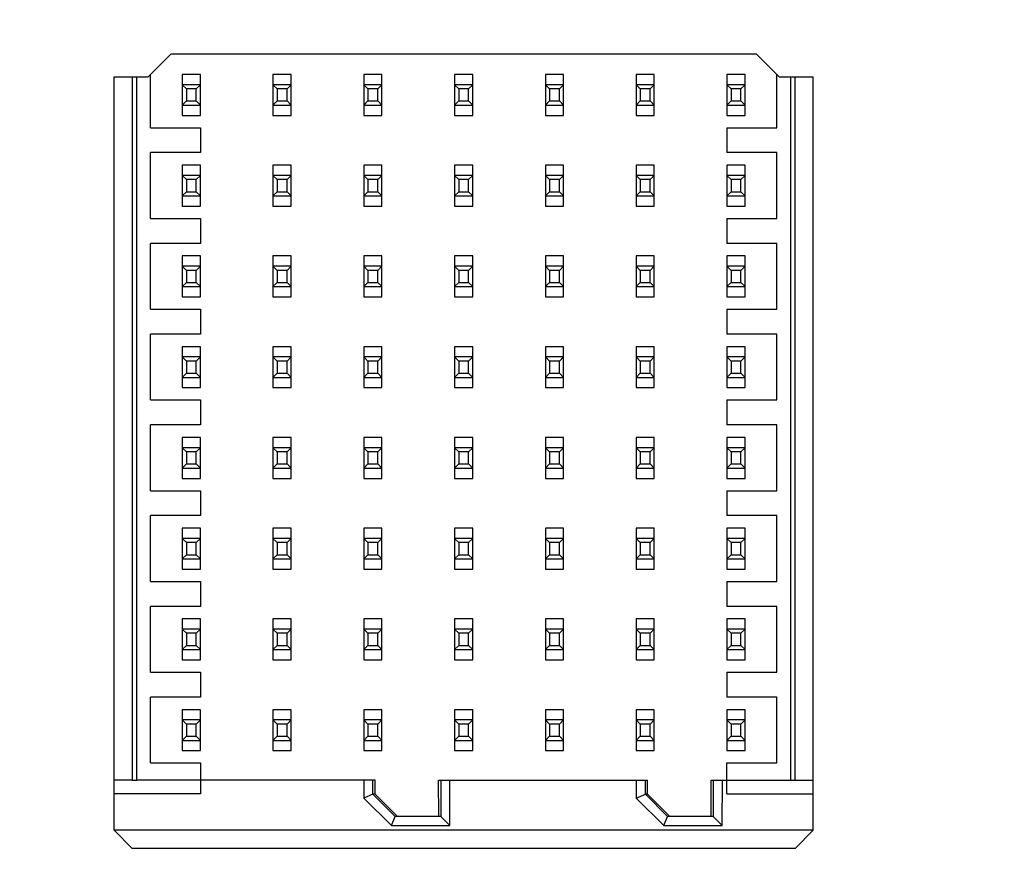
# Model space of a CAD drawing. Header units: inches. Extents: x 0 to 34, y 0 to 22.
# Tile 20 of 82: x 6.276 to 6.703, y 16.343 to 16.705. Entities that reach past the tile are written whole.
import ezdxf

# ---------------------------------------------------------------- set-up
doc = ezdxf.new("R2010")
doc.units = ezdxf.units.IN
doc.header["$LTSCALE"] = 1.87
doc.header["$MEASUREMENT"] = 0
doc.layers.get('0').update_dxf_attribs({"linetype": 'CONTINUOUS'})
doc.layers.add('DIMENSIONS', color=7, linetype='CONTINUOUS')
doc.styles.get("Standard").update_dxf_attribs({"font": 'txt', "width": 0.8})
doc.dimstyles.new('DIMSTYLE_3', dxfattribs={"dimtxt": 0.125, "dimasz": 0.18, "dimexe": 0.18, "dimexo": 0.0625, "dimgap": 0.09, "dimtad": 0, "dimtih": 1, "dimtoh": 1, "dimlfac": 2, "dimzin": 4, "dimdsep": 46, "dimtxsty": 'STANDARD', "dimblk": '_FILLED', "dimblk1": '_FILLED', "dimblk2": '_FILLED', "dimcen": 0.09, "dimadec": 0, "dimazin": 0, "dimtp": 0.01, "dimtm": 0.01, "dimtfac": 1, "dimtofl": 0, "dimtmove": 0, "dimatfit": 3, "dimldrblk": '_FILLED', "dimfxl": 1, "dimtolj": 1, "dimtzin": 4, "dimarcsym": 0})

# ---------------------------------------------------------------- blocks, each defined once
blk = doc.blocks.new('_FILLED')
at = {"color": 0, "linetype": 'BYBLOCK'}
blk.add_solid([(0, 0), (-1, 0.1736), (-1, -0.1736)], dxfattribs=at)
blk = doc.blocks.new('*D4')
at = {"layer": 'DIMENSIONS', "color": 2, "linetype": 'CONTINUOUS'}
for p, q in [((3.28338, 16.06561), (3.28338, 19.88362)), ((9.01534, 18.38362), (9.01534, 19.88362)), ((3.28338, 19.75862), (6.08763, 19.75862)), ((9.01534, 19.75862), (7.53763, 19.75862)), ((9.01534, 16.84227), (9.01534, 18.13362))]:
    blk.add_line(p, q, dxfattribs=at)
at = {"layer": 'DIMENSIONS', "color": 2, "linetype": 'CONTINUOUS', "xscale": 0.18, "yscale": 0.18, "zscale": 0.18, "rotation": 180}
blk.add_blockref('_FILLED', (3.28338, 19.75862), dxfattribs=at)
at = {"layer": 'DIMENSIONS', "color": 2, "linetype": 'CONTINUOUS', "xscale": 0.18, "yscale": 0.18, "zscale": 0.18}
blk.add_blockref('_FILLED', (9.01534, 19.75862), dxfattribs=at)
at = {"layer": 'DIMENSIONS', "color": 2, "linetype": 'CONTINUOUS', "width": 0.8}
for s, p in [('[', (6.77513, 19.69612)), (']', (7.37513, 19.69612)), ('11.46', (6.15013, 19.69612)), ('291.2', (6.87513, 19.69612))]:
    blk.add_text(s, height=0.125, dxfattribs=at).set_placement(p)

msp = doc.modelspace()

# ---------------------------------------------------------------- linework, layer by layer
at = {"color": 7, "linetype": 'CONTINUOUS'}
for p, q in [((6.34189, 16.68962), (6.33205, 16.67977)), ((6.59583, 16.68962), (6.34189, 16.68962)), ((6.60466, 16.68078), (6.59583, 16.68962)), ((6.31728, 16.35293), (6.31728, 16.67977)), ((6.31728, 16.67977), (6.33205, 16.67977)), ((6.32516, 16.67977), (6.32516, 16.37465)), ((6.32713, 16.37466), (6.32713, 16.67978)), ((6.33303, 16.65773), (6.33303, 16.68076)), ((6.34681, 16.68081), (6.34681, 16.66308)), ((6.35468, 16.68081), (6.34681, 16.68081)), ((6.35468, 16.66308), (6.35468, 16.68081)), ((6.38618, 16.68081), (6.38618, 16.66308)), ((6.39406, 16.68081), (6.38618, 16.68081)), ((6.39406, 16.66308), (6.39406, 16.68081)), ((6.42555, 16.68081), (6.42555, 16.66308)), ((6.43343, 16.68081), (6.42555, 16.68081)), ((6.43343, 16.66308), (6.43343, 16.68081)), ((6.46492, 16.68081), (6.46492, 16.66308)), ((6.4728, 16.68081), (6.46492, 16.68081)), ((6.4728, 16.66308), (6.4728, 16.68081)), ((6.50429, 16.68081), (6.50429, 16.66308)), ((6.51217, 16.68081), (6.50429, 16.68081)), ((6.51217, 16.66308), (6.51217, 16.68081)), ((6.54366, 16.68081), (6.54366, 16.66308)), ((6.55154, 16.68081), (6.54366, 16.68081)), ((6.55154, 16.66308), (6.55154, 16.68081)), ((6.58303, 16.68081), (6.58303, 16.66308)), ((6.59091, 16.68081), (6.58303, 16.68081)), ((6.59091, 16.66308), (6.59091, 16.68081)), ((6.60469, 16.65773), (6.60469, 16.68076)), ((6.60567, 16.67977), (6.60469, 16.68076)), ((6.60567, 16.67977), (6.62043, 16.67977)), ((6.61059, 16.67977), (6.61059, 16.37466)), ((6.61256, 16.37466), (6.61256, 16.67977)), ((6.62043, 16.35293), (6.62043, 16.67977)), ((6.34861, 16.67458), (6.34681, 16.67637)), ((6.35468, 16.67637), (6.34681, 16.67637)), ((6.34861, 16.67458), (6.34861, 16.66931)), ((6.35289, 16.67458), (6.34861, 16.67458)), ((6.35468, 16.67637), (6.35289, 16.67458)), ((6.35289, 16.66931), (6.35289, 16.67458)), ((6.38798, 16.67458), (6.38618, 16.67637)), ((6.39406, 16.67637), (6.38618, 16.67637)), ((6.38798, 16.67458), (6.38798, 16.66931)), ((6.39226, 16.67458), (6.38798, 16.67458)), ((6.39406, 16.67637), (6.39226, 16.67458)), ((6.39226, 16.66931), (6.39226, 16.67458)), ((6.42735, 16.67458), (6.42555, 16.67637)), ((6.43343, 16.67637), (6.42555, 16.67637)), ((6.42735, 16.67458), (6.42735, 16.66931)), ((6.43163, 16.67458), (6.42735, 16.67458)), ((6.43343, 16.67637), (6.43163, 16.67458)), ((6.43163, 16.66931), (6.43163, 16.67458)), ((6.4728, 16.67637), (6.46492, 16.67637)), ((6.46672, 16.67458), (6.46492, 16.67637)), ((6.46672, 16.67458), (6.46672, 16.66931)), ((6.471, 16.67458), (6.46672, 16.67458)), ((6.4728, 16.67637), (6.471, 16.67458)), ((6.471, 16.66931), (6.471, 16.67458)), ((6.51217, 16.67637), (6.50429, 16.67637)), ((6.50609, 16.67458), (6.50429, 16.67637)), ((6.50609, 16.67458), (6.50609, 16.66931)), ((6.51037, 16.67458), (6.50609, 16.67458)), ((6.51217, 16.67637), (6.51037, 16.67458)), ((6.51037, 16.66931), (6.51037, 16.67458)), ((6.55154, 16.67637), (6.54366, 16.67637)), ((6.54546, 16.67458), (6.54366, 16.67637)), ((6.54546, 16.67458), (6.54546, 16.66931)), ((6.54974, 16.67458), (6.54546, 16.67458)), ((6.55154, 16.67637), (6.54974, 16.67458)), ((6.54974, 16.66931), (6.54974, 16.67458)), ((6.59091, 16.67637), (6.58303, 16.67637)), ((6.58483, 16.67458), (6.58303, 16.67637)), ((6.58483, 16.67458), (6.58483, 16.66931)), ((6.58911, 16.67458), (6.58483, 16.67458)), ((6.59091, 16.67637), (6.58911, 16.67458)), ((6.58911, 16.66931), (6.58911, 16.67458)), ((6.34681, 16.66752), (6.34861, 16.66931)), ((6.34861, 16.66931), (6.35289, 16.66931)), ((6.35289, 16.66931), (6.35468, 16.66752)), ((6.38618, 16.66752), (6.38798, 16.66931)), ((6.38798, 16.66931), (6.39226, 16.66931)), ((6.39226, 16.66931), (6.39406, 16.66752)), ((6.42555, 16.66752), (6.42735, 16.66931)), ((6.42735, 16.66931), (6.43163, 16.66931)), ((6.43163, 16.66931), (6.43343, 16.66752)), ((6.46492, 16.66752), (6.46672, 16.66931)), ((6.46672, 16.66931), (6.471, 16.66931)), ((6.471, 16.66931), (6.4728, 16.66752)), ((6.50429, 16.66752), (6.50609, 16.66931)), ((6.50609, 16.66931), (6.51037, 16.66931)), ((6.51037, 16.66931), (6.51217, 16.66752)), ((6.54366, 16.66752), (6.54546, 16.66931)), ((6.54546, 16.66931), (6.54974, 16.66931)), ((6.54974, 16.66931), (6.55154, 16.66752)), ((6.58303, 16.66752), (6.58483, 16.66931)), ((6.58483, 16.66931), (6.58911, 16.66931)), ((6.58911, 16.66931), (6.59091, 16.66752)), ((6.34681, 16.66752), (6.35468, 16.66752)), ((6.38618, 16.66752), (6.39406, 16.66752)), ((6.42555, 16.66752), (6.43343, 16.66752)), ((6.46492, 16.66752), (6.4728, 16.66752)), ((6.50429, 16.66752), (6.51217, 16.66752)), ((6.54366, 16.66752), (6.55154, 16.66752)), ((6.58303, 16.66752), (6.59091, 16.66752)), ((6.34681, 16.66308), (6.35468, 16.66308)), ((6.38618, 16.66308), (6.39406, 16.66308)), ((6.42555, 16.66308), (6.43343, 16.66308)), ((6.46492, 16.66308), (6.4728, 16.66308)), ((6.50429, 16.66308), (6.51217, 16.66308)), ((6.54366, 16.66308), (6.55154, 16.66308)), ((6.58303, 16.66308), (6.59091, 16.66308)), ((6.33303, 16.65773), (6.35468, 16.65773)), ((6.35468, 16.65773), (6.35468, 16.6469)), ((6.58303, 16.65773), (6.58303, 16.6469)), ((6.58303, 16.65773), (6.60469, 16.65773)), ((6.33303, 16.61836), (6.33303, 16.6469)), ((6.35468, 16.6469), (6.33303, 16.6469)), ((6.60469, 16.6469), (6.58303, 16.6469)), ((6.60469, 16.61836), (6.60469, 16.6469)), ((6.34681, 16.64144), (6.34681, 16.62371)), ((6.35468, 16.64144), (6.34681, 16.64144)), ((6.35468, 16.62371), (6.35468, 16.64144)), ((6.38618, 16.64144), (6.38618, 16.62371)), ((6.39406, 16.64144), (6.38618, 16.64144)), ((6.39406, 16.62371), (6.39406, 16.64144)), ((6.42555, 16.64144), (6.42555, 16.62371)), ((6.43343, 16.64144), (6.42555, 16.64144)), ((6.43343, 16.62371), (6.43343, 16.64144)), ((6.46492, 16.64144), (6.46492, 16.62371)), ((6.4728, 16.64144), (6.46492, 16.64144)), ((6.4728, 16.62371), (6.4728, 16.64144)), ((6.50429, 16.64144), (6.50429, 16.62371)), ((6.51217, 16.64144), (6.50429, 16.64144)), ((6.51217, 16.62371), (6.51217, 16.64144)), ((6.54366, 16.64144), (6.54366, 16.62371)), ((6.55154, 16.64144), (6.54366, 16.64144)), ((6.55154, 16.62371), (6.55154, 16.64144)), ((6.58303, 16.64144), (6.58303, 16.62371)), ((6.59091, 16.64144), (6.58303, 16.64144)), ((6.59091, 16.62371), (6.59091, 16.64144)), ((6.34861, 16.63521), (6.34681, 16.637)), ((6.35468, 16.637), (6.34681, 16.637)), ((6.34861, 16.63521), (6.34861, 16.62994)), ((6.35289, 16.63521), (6.34861, 16.63521)), ((6.35468, 16.637), (6.35289, 16.63521)), ((6.35289, 16.62994), (6.35289, 16.63521)), ((6.38798, 16.63521), (6.38618, 16.637)), ((6.39406, 16.637), (6.38618, 16.637)), ((6.38798, 16.63521), (6.38798, 16.62994)), ((6.39226, 16.63521), (6.38798, 16.63521)), ((6.39406, 16.637), (6.39226, 16.63521)), ((6.39226, 16.62994), (6.39226, 16.63521)), ((6.42735, 16.63521), (6.42555, 16.637)), ((6.43343, 16.637), (6.42555, 16.637)), ((6.42735, 16.63521), (6.42735, 16.62994)), ((6.43163, 16.63521), (6.42735, 16.63521)), ((6.43343, 16.637), (6.43163, 16.63521)), ((6.43163, 16.62994), (6.43163, 16.63521)), ((6.46672, 16.63521), (6.46492, 16.637)), ((6.4728, 16.637), (6.46492, 16.637)), ((6.46672, 16.63521), (6.46672, 16.62994)), ((6.471, 16.63521), (6.46672, 16.63521)), ((6.4728, 16.637), (6.471, 16.63521)), ((6.471, 16.62994), (6.471, 16.63521)), ((6.51217, 16.637), (6.50429, 16.637)), ((6.50609, 16.63521), (6.50429, 16.637)), ((6.50609, 16.63521), (6.50609, 16.62994)), ((6.51037, 16.63521), (6.50609, 16.63521)), ((6.51217, 16.637), (6.51037, 16.63521)), ((6.51037, 16.62994), (6.51037, 16.63521)), ((6.55154, 16.637), (6.54366, 16.637)), ((6.54546, 16.63521), (6.54366, 16.637)), ((6.54546, 16.63521), (6.54546, 16.62994)), ((6.54974, 16.63521), (6.54546, 16.63521)), ((6.55154, 16.637), (6.54974, 16.63521)), ((6.54974, 16.62994), (6.54974, 16.63521)), ((6.59091, 16.637), (6.58303, 16.637)), ((6.58483, 16.63521), (6.58303, 16.637)), ((6.58483, 16.63521), (6.58483, 16.62994)), ((6.58911, 16.63521), (6.58483, 16.63521)), ((6.59091, 16.637), (6.58911, 16.63521)), ((6.58911, 16.62994), (6.58911, 16.63521)), ((6.34681, 16.62815), (6.34861, 16.62994)), ((6.34681, 16.62815), (6.35468, 16.62815)), ((6.34861, 16.62994), (6.35289, 16.62994)), ((6.35289, 16.62994), (6.35468, 16.62815)), ((6.38618, 16.62815), (6.38798, 16.62994)), ((6.38618, 16.62815), (6.39406, 16.62815)), ((6.38798, 16.62994), (6.39226, 16.62994)), ((6.39226, 16.62994), (6.39406, 16.62815)), ((6.42555, 16.62815), (6.42735, 16.62994)), ((6.42555, 16.62815), (6.43343, 16.62815)), ((6.42735, 16.62994), (6.43163, 16.62994)), ((6.43163, 16.62994), (6.43343, 16.62815)), ((6.46492, 16.62815), (6.46672, 16.62994)), ((6.46492, 16.62815), (6.4728, 16.62815)), ((6.46672, 16.62994), (6.471, 16.62994)), ((6.471, 16.62994), (6.4728, 16.62815)), ((6.50429, 16.62815), (6.50609, 16.62994)), ((6.50429, 16.62815), (6.51217, 16.62815)), ((6.50609, 16.62994), (6.51037, 16.62994)), ((6.51037, 16.62994), (6.51217, 16.62815)), ((6.54366, 16.62815), (6.54546, 16.62994)), ((6.54366, 16.62815), (6.55154, 16.62815)), ((6.54546, 16.62994), (6.54974, 16.62994)), ((6.54974, 16.62994), (6.55154, 16.62815)), ((6.58303, 16.62815), (6.58483, 16.62994)), ((6.58303, 16.62815), (6.59091, 16.62815)), ((6.58483, 16.62994), (6.58911, 16.62994)), ((6.58911, 16.62994), (6.59091, 16.62815)), ((6.34681, 16.62371), (6.35468, 16.62371)), ((6.38618, 16.62371), (6.39406, 16.62371)), ((6.42555, 16.62371), (6.43343, 16.62371)), ((6.46492, 16.62371), (6.4728, 16.62371)), ((6.50429, 16.62371), (6.51217, 16.62371)), ((6.54366, 16.62371), (6.55154, 16.62371)), ((6.58303, 16.62371), (6.59091, 16.62371)), ((6.33303, 16.61836), (6.35468, 16.61836)), ((6.35468, 16.61836), (6.35468, 16.60753)), ((6.58303, 16.61836), (6.58303, 16.60753)), ((6.58303, 16.61836), (6.60469, 16.61836)), ((6.33303, 16.57899), (6.33303, 16.60753)), ((6.35468, 16.60753), (6.33303, 16.60753)), ((6.60469, 16.60753), (6.58303, 16.60753)), ((6.60469, 16.57899), (6.60469, 16.60753)), ((6.34681, 16.60207), (6.34681, 16.58434)), ((6.35468, 16.60207), (6.34681, 16.60207)), ((6.35468, 16.58434), (6.35468, 16.60207)), ((6.38618, 16.60207), (6.38618, 16.58434)), ((6.39406, 16.60207), (6.38618, 16.60207)), ((6.39406, 16.58434), (6.39406, 16.60207)), ((6.42555, 16.60207), (6.42555, 16.58434)), ((6.43343, 16.60207), (6.42555, 16.60207)), ((6.43343, 16.58434), (6.43343, 16.60207)), ((6.46492, 16.60207), (6.46492, 16.58434)), ((6.4728, 16.60207), (6.46492, 16.60207)), ((6.4728, 16.58434), (6.4728, 16.60207)), ((6.50429, 16.60207), (6.50429, 16.58434)), ((6.51217, 16.60207), (6.50429, 16.60207)), ((6.51217, 16.58434), (6.51217, 16.60207)), ((6.54366, 16.60207), (6.54366, 16.58434)), ((6.55154, 16.60207), (6.54366, 16.60207)), ((6.55154, 16.58434), (6.55154, 16.60207)), ((6.58303, 16.60207), (6.58303, 16.58434)), ((6.59091, 16.60207), (6.58303, 16.60207)), ((6.59091, 16.58434), (6.59091, 16.60207)), ((6.34861, 16.59584), (6.34681, 16.59763)), ((6.35468, 16.59763), (6.34681, 16.59763)), ((6.35468, 16.59763), (6.35289, 16.59584)), ((6.38798, 16.59584), (6.38618, 16.59763)), ((6.39406, 16.59763), (6.38618, 16.59763)), ((6.39406, 16.59763), (6.39226, 16.59584)), ((6.42735, 16.59584), (6.42555, 16.59763)), ((6.43343, 16.59763), (6.42555, 16.59763)), ((6.43343, 16.59763), (6.43163, 16.59584)), ((6.46672, 16.59584), (6.46492, 16.59763)), ((6.4728, 16.59763), (6.46492, 16.59763)), ((6.4728, 16.59763), (6.471, 16.59584)), ((6.50609, 16.59584), (6.50429, 16.59763)), ((6.51217, 16.59763), (6.50429, 16.59763)), ((6.51217, 16.59763), (6.51037, 16.59584)), ((6.55154, 16.59763), (6.54366, 16.59763)), ((6.54546, 16.59584), (6.54366, 16.59763)), ((6.55154, 16.59763), (6.54974, 16.59584)), ((6.59091, 16.59763), (6.58303, 16.59763)), ((6.58483, 16.59584), (6.58303, 16.59763)), ((6.59091, 16.59763), (6.58911, 16.59584)), ((6.34861, 16.59584), (6.34861, 16.59057)), ((6.35289, 16.59584), (6.34861, 16.59584)), ((6.35289, 16.59057), (6.35289, 16.59584)), ((6.38798, 16.59584), (6.38798, 16.59057)), ((6.39226, 16.59584), (6.38798, 16.59584)), ((6.39226, 16.59057), (6.39226, 16.59584)), ((6.42735, 16.59584), (6.42735, 16.59057)), ((6.43163, 16.59584), (6.42735, 16.59584)), ((6.43163, 16.59057), (6.43163, 16.59584)), ((6.46672, 16.59584), (6.46672, 16.59057)), ((6.471, 16.59584), (6.46672, 16.59584)), ((6.471, 16.59057), (6.471, 16.59584)), ((6.50609, 16.59584), (6.50609, 16.59057)), ((6.51037, 16.59584), (6.50609, 16.59584)), ((6.51037, 16.59057), (6.51037, 16.59584)), ((6.54546, 16.59584), (6.54546, 16.59057)), ((6.54974, 16.59584), (6.54546, 16.59584)), ((6.54974, 16.59057), (6.54974, 16.59584)), ((6.58483, 16.59584), (6.58483, 16.59057)), ((6.58911, 16.59584), (6.58483, 16.59584)), ((6.58911, 16.59057), (6.58911, 16.59584)), ((6.34681, 16.58878), (6.34861, 16.59057)), ((6.34681, 16.58878), (6.35468, 16.58878)), ((6.34861, 16.59057), (6.35289, 16.59057)), ((6.35289, 16.59057), (6.35468, 16.58878)), ((6.38618, 16.58878), (6.38798, 16.59057)), ((6.38618, 16.58878), (6.39406, 16.58878)), ((6.38798, 16.59057), (6.39226, 16.59057)), ((6.39226, 16.59057), (6.39406, 16.58878)), ((6.42555, 16.58878), (6.42735, 16.59057)), ((6.42555, 16.58878), (6.43343, 16.58878)), ((6.42735, 16.59057), (6.43163, 16.59057)), ((6.43163, 16.59057), (6.43343, 16.58878)), ((6.46492, 16.58878), (6.46672, 16.59057)), ((6.46492, 16.58878), (6.4728, 16.58878)), ((6.46672, 16.59057), (6.471, 16.59057)), ((6.471, 16.59057), (6.4728, 16.58878)), ((6.50429, 16.58878), (6.50609, 16.59057)), ((6.50429, 16.58878), (6.51217, 16.58878)), ((6.50609, 16.59057), (6.51037, 16.59057)), ((6.51037, 16.59057), (6.51217, 16.58878)), ((6.54366, 16.58878), (6.54546, 16.59057)), ((6.54366, 16.58878), (6.55154, 16.58878)), ((6.54546, 16.59057), (6.54974, 16.59057)), ((6.54974, 16.59057), (6.55154, 16.58878)), ((6.58303, 16.58878), (6.58483, 16.59057)), ((6.58303, 16.58878), (6.59091, 16.58878)), ((6.58483, 16.59057), (6.58911, 16.59057)), ((6.58911, 16.59057), (6.59091, 16.58878)), ((6.34681, 16.58434), (6.35468, 16.58434)), ((6.38618, 16.58434), (6.39406, 16.58434)), ((6.42555, 16.58434), (6.43343, 16.58434)), ((6.46492, 16.58434), (6.4728, 16.58434)), ((6.50429, 16.58434), (6.51217, 16.58434)), ((6.54366, 16.58434), (6.55154, 16.58434)), ((6.58303, 16.58434), (6.59091, 16.58434)), ((6.33303, 16.57899), (6.35468, 16.57899)), ((6.35468, 16.57899), (6.35468, 16.56816)), ((6.58303, 16.57899), (6.58303, 16.56816)), ((6.58303, 16.57899), (6.60469, 16.57899)), ((6.33303, 16.53962), (6.33303, 16.56816)), ((6.35468, 16.56816), (6.33303, 16.56816)), ((6.60469, 16.56816), (6.58303, 16.56816)), ((6.60469, 16.53962), (6.60469, 16.56816)), ((6.34681, 16.5627), (6.34681, 16.54497)), ((6.35468, 16.5627), (6.34681, 16.5627)), ((6.35468, 16.54497), (6.35468, 16.5627)), ((6.38618, 16.5627), (6.38618, 16.54497)), ((6.39406, 16.5627), (6.38618, 16.5627)), ((6.39406, 16.54497), (6.39406, 16.5627)), ((6.42555, 16.5627), (6.42555, 16.54497)), ((6.43343, 16.5627), (6.42555, 16.5627)), ((6.43343, 16.54497), (6.43343, 16.5627)), ((6.46492, 16.5627), (6.46492, 16.54497)), ((6.4728, 16.5627), (6.46492, 16.5627)), ((6.4728, 16.54497), (6.4728, 16.5627)), ((6.50429, 16.5627), (6.50429, 16.54497)), ((6.51217, 16.5627), (6.50429, 16.5627)), ((6.51217, 16.54497), (6.51217, 16.5627)), ((6.54366, 16.5627), (6.54366, 16.54497)), ((6.55154, 16.5627), (6.54366, 16.5627)), ((6.55154, 16.54497), (6.55154, 16.5627)), ((6.58303, 16.5627), (6.58303, 16.54497)), ((6.59091, 16.5627), (6.58303, 16.5627)), ((6.59091, 16.54497), (6.59091, 16.5627)), ((6.35468, 16.55826), (6.34681, 16.55826)), ((6.34861, 16.55647), (6.34681, 16.55826)), ((6.35468, 16.55826), (6.35289, 16.55647)), ((6.39406, 16.55826), (6.38618, 16.55826)), ((6.38798, 16.55647), (6.38618, 16.55826)), ((6.39406, 16.55826), (6.39226, 16.55647)), ((6.43343, 16.55826), (6.42555, 16.55826)), ((6.42735, 16.55647), (6.42555, 16.55826)), ((6.43343, 16.55826), (6.43163, 16.55647)), ((6.4728, 16.55826), (6.46492, 16.55826)), ((6.46672, 16.55647), (6.46492, 16.55826)), ((6.4728, 16.55826), (6.471, 16.55647)), ((6.51217, 16.55826), (6.50429, 16.55826)), ((6.50609, 16.55647), (6.50429, 16.55826)), ((6.51217, 16.55826), (6.51037, 16.55647)), ((6.55154, 16.55826), (6.54366, 16.55826)), ((6.54546, 16.55647), (6.54366, 16.55826)), ((6.55154, 16.55826), (6.54974, 16.55647)), ((6.59091, 16.55826), (6.58303, 16.55826)), ((6.58483, 16.55647), (6.58303, 16.55826)), ((6.59091, 16.55826), (6.58911, 16.55647)), ((6.34861, 16.55647), (6.34861, 16.5512)), ((6.35289, 16.55647), (6.34861, 16.55647)), ((6.35289, 16.5512), (6.35289, 16.55647)), ((6.38798, 16.55647), (6.38798, 16.5512)), ((6.39226, 16.55647), (6.38798, 16.55647)), ((6.39226, 16.5512), (6.39226, 16.55647)), ((6.42735, 16.55647), (6.42735, 16.5512)), ((6.43163, 16.55647), (6.42735, 16.55647)), ((6.43163, 16.5512), (6.43163, 16.55647)), ((6.46672, 16.55647), (6.46672, 16.5512)), ((6.471, 16.55647), (6.46672, 16.55647)), ((6.471, 16.5512), (6.471, 16.55647)), ((6.50609, 16.55647), (6.50609, 16.5512)), ((6.51037, 16.55647), (6.50609, 16.55647)), ((6.51037, 16.5512), (6.51037, 16.55647)), ((6.54546, 16.55647), (6.54546, 16.5512)), ((6.54974, 16.55647), (6.54546, 16.55647)), ((6.54974, 16.5512), (6.54974, 16.55647)), ((6.58483, 16.55647), (6.58483, 16.5512)), ((6.58911, 16.55647), (6.58483, 16.55647)), ((6.58911, 16.5512), (6.58911, 16.55647)), ((6.34681, 16.54941), (6.34861, 16.5512)), ((6.34861, 16.5512), (6.35289, 16.5512)), ((6.35289, 16.5512), (6.35468, 16.54941)), ((6.38618, 16.54941), (6.38798, 16.5512)), ((6.38798, 16.5512), (6.39226, 16.5512)), ((6.39226, 16.5512), (6.39406, 16.54941)), ((6.42555, 16.54941), (6.42735, 16.5512)), ((6.42735, 16.5512), (6.43163, 16.5512)), ((6.43163, 16.5512), (6.43343, 16.54941)), ((6.46492, 16.54941), (6.46672, 16.5512)), ((6.46672, 16.5512), (6.471, 16.5512)), ((6.471, 16.5512), (6.4728, 16.54941)), ((6.50429, 16.54941), (6.50609, 16.5512)), ((6.50609, 16.5512), (6.51037, 16.5512)), ((6.51037, 16.5512), (6.51217, 16.54941)), ((6.54366, 16.54941), (6.54546, 16.5512)), ((6.54546, 16.5512), (6.54974, 16.5512)), ((6.54974, 16.5512), (6.55154, 16.54941)), ((6.58303, 16.54941), (6.58483, 16.5512)), ((6.58483, 16.5512), (6.58911, 16.5512)), ((6.58911, 16.5512), (6.59091, 16.54941)), ((6.34681, 16.54941), (6.35468, 16.54941)), ((6.38618, 16.54941), (6.39406, 16.54941)), ((6.42555, 16.54941), (6.43343, 16.54941)), ((6.46492, 16.54941), (6.4728, 16.54941)), ((6.50429, 16.54941), (6.51217, 16.54941)), ((6.54366, 16.54941), (6.55154, 16.54941)), ((6.58303, 16.54941), (6.59091, 16.54941)), ((6.34681, 16.54497), (6.35468, 16.54497)), ((6.38618, 16.54497), (6.39406, 16.54497)), ((6.42555, 16.54497), (6.43343, 16.54497)), ((6.46492, 16.54497), (6.4728, 16.54497)), ((6.50429, 16.54497), (6.51217, 16.54497)), ((6.54366, 16.54497), (6.55154, 16.54497)), ((6.58303, 16.54497), (6.59091, 16.54497)), ((6.33303, 16.53962), (6.35468, 16.53962)), ((6.35468, 16.53962), (6.35468, 16.52879)), ((6.58303, 16.53962), (6.58303, 16.52879)), ((6.58303, 16.53962), (6.60469, 16.53962)), ((6.33303, 16.50025), (6.33303, 16.52879)), ((6.35468, 16.52879), (6.33303, 16.52879)), ((6.60469, 16.52879), (6.58303, 16.52879)), ((6.60469, 16.50025), (6.60469, 16.52879)), ((6.34681, 16.52333), (6.34681, 16.5056)), ((6.35468, 16.52333), (6.34681, 16.52333)), ((6.35468, 16.5056), (6.35468, 16.52333)), ((6.38618, 16.52333), (6.38618, 16.5056)), ((6.39406, 16.52333), (6.38618, 16.52333)), ((6.39406, 16.5056), (6.39406, 16.52333)), ((6.42555, 16.52333), (6.42555, 16.5056)), ((6.43343, 16.52333), (6.42555, 16.52333)), ((6.43343, 16.5056), (6.43343, 16.52333)), ((6.46492, 16.52333), (6.46492, 16.5056)), ((6.4728, 16.52333), (6.46492, 16.52333)), ((6.4728, 16.5056), (6.4728, 16.52333)), ((6.50429, 16.52333), (6.50429, 16.5056)), ((6.51217, 16.52333), (6.50429, 16.52333)), ((6.51217, 16.5056), (6.51217, 16.52333)), ((6.54366, 16.52333), (6.54366, 16.5056)), ((6.55154, 16.52333), (6.54366, 16.52333)), ((6.55154, 16.5056), (6.55154, 16.52333)), ((6.58303, 16.52333), (6.58303, 16.5056)), ((6.59091, 16.52333), (6.58303, 16.52333)), ((6.59091, 16.5056), (6.59091, 16.52333)), ((6.35468, 16.51889), (6.34681, 16.51889)), ((6.34861, 16.5171), (6.34681, 16.51889)), ((6.34861, 16.5171), (6.34861, 16.51183)), ((6.35289, 16.5171), (6.34861, 16.5171)), ((6.35468, 16.51889), (6.35289, 16.5171)), ((6.35289, 16.51183), (6.35289, 16.5171)), ((6.39406, 16.51889), (6.38618, 16.51889)), ((6.38798, 16.5171), (6.38618, 16.51889)), ((6.38798, 16.5171), (6.38798, 16.51183)), ((6.39226, 16.5171), (6.38798, 16.5171)), ((6.39406, 16.51889), (6.39226, 16.5171)), ((6.39226, 16.51183), (6.39226, 16.5171)), ((6.43343, 16.51889), (6.42555, 16.51889)), ((6.42735, 16.5171), (6.42555, 16.51889)), ((6.42735, 16.5171), (6.42735, 16.51183)), ((6.43163, 16.5171), (6.42735, 16.5171)), ((6.43343, 16.51889), (6.43163, 16.5171)), ((6.43163, 16.51183), (6.43163, 16.5171)), ((6.4728, 16.51889), (6.46492, 16.51889)), ((6.46672, 16.5171), (6.46492, 16.51889)), ((6.46672, 16.5171), (6.46672, 16.51183)), ((6.471, 16.5171), (6.46672, 16.5171)), ((6.4728, 16.51889), (6.471, 16.5171)), ((6.471, 16.51183), (6.471, 16.5171)), ((6.51217, 16.51889), (6.50429, 16.51889)), ((6.50609, 16.5171), (6.50429, 16.51889)), ((6.50609, 16.5171), (6.50609, 16.51183)), ((6.51037, 16.5171), (6.50609, 16.5171)), ((6.51217, 16.51889), (6.51037, 16.5171)), ((6.51037, 16.51183), (6.51037, 16.5171)), ((6.55154, 16.51889), (6.54366, 16.51889)), ((6.54546, 16.5171), (6.54366, 16.51889)), ((6.54546, 16.5171), (6.54546, 16.51183)), ((6.54974, 16.5171), (6.54546, 16.5171)), ((6.55154, 16.51889), (6.54974, 16.5171)), ((6.54974, 16.51183), (6.54974, 16.5171)), ((6.59091, 16.51889), (6.58303, 16.51889)), ((6.58483, 16.5171), (6.58303, 16.51889)), ((6.58483, 16.5171), (6.58483, 16.51183)), ((6.58911, 16.5171), (6.58483, 16.5171)), ((6.59091, 16.51889), (6.58911, 16.5171)), ((6.58911, 16.51183), (6.58911, 16.5171)), ((6.34681, 16.51003), (6.34861, 16.51183)), ((6.34861, 16.51183), (6.35289, 16.51183)), ((6.35289, 16.51183), (6.35468, 16.51003)), ((6.38618, 16.51003), (6.38798, 16.51183)), ((6.38798, 16.51183), (6.39226, 16.51183)), ((6.39226, 16.51183), (6.39406, 16.51003)), ((6.42555, 16.51003), (6.42735, 16.51183)), ((6.42735, 16.51183), (6.43163, 16.51183)), ((6.43163, 16.51183), (6.43343, 16.51003)), ((6.46492, 16.51003), (6.46672, 16.51183)), ((6.46672, 16.51183), (6.471, 16.51183)), ((6.471, 16.51183), (6.4728, 16.51003)), ((6.50429, 16.51003), (6.50609, 16.51183)), ((6.50609, 16.51183), (6.51037, 16.51183)), ((6.51037, 16.51183), (6.51217, 16.51003)), ((6.54366, 16.51003), (6.54546, 16.51183)), ((6.54546, 16.51183), (6.54974, 16.51183)), ((6.54974, 16.51183), (6.55154, 16.51003)), ((6.58303, 16.51003), (6.58483, 16.51183)), ((6.58483, 16.51183), (6.58911, 16.51183)), ((6.58911, 16.51183), (6.59091, 16.51003)), ((6.34681, 16.51003), (6.35468, 16.51003)), ((6.38618, 16.51003), (6.39406, 16.51003)), ((6.42555, 16.51003), (6.43343, 16.51003)), ((6.46492, 16.51003), (6.4728, 16.51003)), ((6.50429, 16.51003), (6.51217, 16.51003)), ((6.54366, 16.51003), (6.55154, 16.51003)), ((6.58303, 16.51003), (6.59091, 16.51003)), ((6.34681, 16.5056), (6.35468, 16.5056)), ((6.38618, 16.5056), (6.39406, 16.5056)), ((6.42555, 16.5056), (6.43343, 16.5056)), ((6.46492, 16.5056), (6.4728, 16.5056)), ((6.50429, 16.5056), (6.51217, 16.5056)), ((6.54366, 16.5056), (6.55154, 16.5056)), ((6.58303, 16.5056), (6.59091, 16.5056)), ((6.33303, 16.50025), (6.35468, 16.50025)), ((6.35468, 16.50025), (6.35468, 16.48942)), ((6.58303, 16.50025), (6.58303, 16.48942)), ((6.58303, 16.50025), (6.60469, 16.50025)), ((6.33303, 16.46088), (6.33303, 16.48942)), ((6.35468, 16.48942), (6.33303, 16.48942)), ((6.60469, 16.48942), (6.58303, 16.48942)), ((6.60469, 16.46088), (6.60469, 16.48942)), ((6.34681, 16.48396), (6.34681, 16.46623)), ((6.35468, 16.48396), (6.34681, 16.48396)), ((6.35468, 16.46623), (6.35468, 16.48396)), ((6.38618, 16.48396), (6.38618, 16.46623)), ((6.39406, 16.48396), (6.38618, 16.48396)), ((6.39406, 16.46623), (6.39406, 16.48396)), ((6.42555, 16.48396), (6.42555, 16.46623)), ((6.43343, 16.48396), (6.42555, 16.48396)), ((6.43343, 16.46623), (6.43343, 16.48396)), ((6.46492, 16.48396), (6.46492, 16.46623)), ((6.4728, 16.48396), (6.46492, 16.48396)), ((6.4728, 16.46623), (6.4728, 16.48396)), ((6.50429, 16.48396), (6.50429, 16.46623)), ((6.51217, 16.48396), (6.50429, 16.48396)), ((6.51217, 16.46623), (6.51217, 16.48396)), ((6.54366, 16.48396), (6.54366, 16.46623)), ((6.55154, 16.48396), (6.54366, 16.48396)), ((6.55154, 16.46623), (6.55154, 16.48396)), ((6.58303, 16.48396), (6.58303, 16.46623)), ((6.59091, 16.48396), (6.58303, 16.48396)), ((6.59091, 16.46623), (6.59091, 16.48396)), ((6.35468, 16.47952), (6.34681, 16.47952)), ((6.34861, 16.47773), (6.34681, 16.47952)), ((6.34861, 16.47773), (6.34861, 16.47246)), ((6.35289, 16.47773), (6.34861, 16.47773)), ((6.35468, 16.47952), (6.35289, 16.47773)), ((6.35289, 16.47246), (6.35289, 16.47773)), ((6.39406, 16.47952), (6.38618, 16.47952)), ((6.38798, 16.47773), (6.38618, 16.47952)), ((6.38798, 16.47773), (6.38798, 16.47246)), ((6.39226, 16.47773), (6.38798, 16.47773)), ((6.39406, 16.47952), (6.39226, 16.47773)), ((6.39226, 16.47246), (6.39226, 16.47773)), ((6.43343, 16.47952), (6.42555, 16.47952)), ((6.42735, 16.47773), (6.42555, 16.47952)), ((6.42735, 16.47773), (6.42735, 16.47246)), ((6.43163, 16.47773), (6.42735, 16.47773)), ((6.43343, 16.47952), (6.43163, 16.47773)), ((6.43163, 16.47246), (6.43163, 16.47773)), ((6.4728, 16.47952), (6.46492, 16.47952)), ((6.46672, 16.47773), (6.46492, 16.47952)), ((6.46672, 16.47773), (6.46672, 16.47246)), ((6.471, 16.47773), (6.46672, 16.47773)), ((6.4728, 16.47952), (6.471, 16.47773)), ((6.471, 16.47246), (6.471, 16.47773)), ((6.51217, 16.47952), (6.50429, 16.47952)), ((6.50609, 16.47773), (6.50429, 16.47952)), ((6.50609, 16.47773), (6.50609, 16.47246)), ((6.51037, 16.47773), (6.50609, 16.47773)), ((6.51217, 16.47952), (6.51037, 16.47773)), ((6.51037, 16.47246), (6.51037, 16.47773)), ((6.55154, 16.47952), (6.54366, 16.47952)), ((6.54546, 16.47773), (6.54366, 16.47952)), ((6.54546, 16.47773), (6.54546, 16.47246)), ((6.54974, 16.47773), (6.54546, 16.47773)), ((6.55154, 16.47952), (6.54974, 16.47773)), ((6.54974, 16.47246), (6.54974, 16.47773)), ((6.59091, 16.47952), (6.58303, 16.47952)), ((6.58483, 16.47773), (6.58303, 16.47952)), ((6.58483, 16.47773), (6.58483, 16.47246)), ((6.58911, 16.47773), (6.58483, 16.47773)), ((6.59091, 16.47952), (6.58911, 16.47773)), ((6.58911, 16.47246), (6.58911, 16.47773)), ((6.34681, 16.47066), (6.34861, 16.47246)), ((6.34681, 16.47066), (6.35468, 16.47066)), ((6.34861, 16.47246), (6.35289, 16.47246)), ((6.35289, 16.47246), (6.35468, 16.47066)), ((6.38618, 16.47066), (6.38798, 16.47246)), ((6.38618, 16.47066), (6.39406, 16.47066)), ((6.38798, 16.47246), (6.39226, 16.47246)), ((6.39226, 16.47246), (6.39406, 16.47066)), ((6.42555, 16.47066), (6.42735, 16.47246)), ((6.42555, 16.47066), (6.43343, 16.47066)), ((6.42735, 16.47246), (6.43163, 16.47246)), ((6.43163, 16.47246), (6.43343, 16.47066)), ((6.46492, 16.47066), (6.46672, 16.47246)), ((6.46492, 16.47066), (6.4728, 16.47066)), ((6.46672, 16.47246), (6.471, 16.47246)), ((6.471, 16.47246), (6.4728, 16.47066)), ((6.50429, 16.47066), (6.50609, 16.47246)), ((6.50429, 16.47066), (6.51217, 16.47066)), ((6.50609, 16.47246), (6.51037, 16.47246)), ((6.51037, 16.47246), (6.51217, 16.47066)), ((6.54366, 16.47066), (6.54546, 16.47246)), ((6.54366, 16.47066), (6.55154, 16.47066)), ((6.54546, 16.47246), (6.54974, 16.47246)), ((6.54974, 16.47246), (6.55154, 16.47066)), ((6.58303, 16.47066), (6.58483, 16.47246)), ((6.58303, 16.47066), (6.59091, 16.47066)), ((6.58483, 16.47246), (6.58911, 16.47246)), ((6.58911, 16.47246), (6.59091, 16.47066)), ((6.34681, 16.46623), (6.35468, 16.46623)), ((6.38618, 16.46623), (6.39406, 16.46623)), ((6.42555, 16.46623), (6.43343, 16.46623)), ((6.46492, 16.46623), (6.4728, 16.46623)), ((6.50429, 16.46623), (6.51217, 16.46623)), ((6.54366, 16.46623), (6.55154, 16.46623)), ((6.58303, 16.46623), (6.59091, 16.46623)), ((6.33303, 16.46088), (6.35468, 16.46088)), ((6.35468, 16.46088), (6.35468, 16.45005)), ((6.58303, 16.46088), (6.58303, 16.45005)), ((6.58303, 16.46088), (6.60469, 16.46088)), ((6.33303, 16.42151), (6.33303, 16.45005)), ((6.35468, 16.45005), (6.33303, 16.45005)), ((6.60469, 16.45005), (6.58303, 16.45005)), ((6.60469, 16.42151), (6.60469, 16.45005)), ((6.34681, 16.44459), (6.34681, 16.42686)), ((6.35468, 16.44459), (6.34681, 16.44459)), ((6.35468, 16.42686), (6.35468, 16.44459)), ((6.38618, 16.44459), (6.38618, 16.42686)), ((6.39406, 16.44459), (6.38618, 16.44459)), ((6.39406, 16.42686), (6.39406, 16.44459)), ((6.42555, 16.44459), (6.42555, 16.42686)), ((6.43343, 16.44459), (6.42555, 16.44459)), ((6.43343, 16.42686), (6.43343, 16.44459)), ((6.46492, 16.44459), (6.46492, 16.42686)), ((6.4728, 16.44459), (6.46492, 16.44459)), ((6.4728, 16.42686), (6.4728, 16.44459)), ((6.50429, 16.44459), (6.50429, 16.42686)), ((6.51217, 16.44459), (6.50429, 16.44459)), ((6.51217, 16.42686), (6.51217, 16.44459)), ((6.54366, 16.44459), (6.54366, 16.42686)), ((6.55154, 16.44459), (6.54366, 16.44459)), ((6.55154, 16.42686), (6.55154, 16.44459)), ((6.58303, 16.44459), (6.58303, 16.42686)), ((6.59091, 16.44459), (6.58303, 16.44459)), ((6.59091, 16.42686), (6.59091, 16.44459)), ((6.34861, 16.43836), (6.34681, 16.44015)), ((6.35468, 16.44015), (6.34681, 16.44015)), ((6.35468, 16.44015), (6.35289, 16.43836)), ((6.39406, 16.44015), (6.38618, 16.44015)), ((6.38798, 16.43836), (6.38618, 16.44015)), ((6.39406, 16.44015), (6.39226, 16.43836)), ((6.43343, 16.44015), (6.42555, 16.44015)), ((6.42735, 16.43836), (6.42555, 16.44015)), ((6.43343, 16.44015), (6.43163, 16.43836)), ((6.4728, 16.44015), (6.46492, 16.44015)), ((6.46672, 16.43836), (6.46492, 16.44015)), ((6.4728, 16.44015), (6.471, 16.43836)), ((6.51217, 16.44015), (6.50429, 16.44015)), ((6.50609, 16.43836), (6.50429, 16.44015)), ((6.51217, 16.44015), (6.51037, 16.43836)), ((6.55154, 16.44015), (6.54366, 16.44015)), ((6.54546, 16.43836), (6.54366, 16.44015)), ((6.55154, 16.44015), (6.54974, 16.43836)), ((6.59091, 16.44015), (6.58303, 16.44015)), ((6.58483, 16.43836), (6.58303, 16.44015)), ((6.59091, 16.44015), (6.58911, 16.43836)), ((6.34861, 16.43836), (6.34861, 16.43309)), ((6.35289, 16.43836), (6.34861, 16.43836)), ((6.35289, 16.43309), (6.35289, 16.43836)), ((6.38798, 16.43836), (6.38798, 16.43309)), ((6.39226, 16.43836), (6.38798, 16.43836)), ((6.39226, 16.43309), (6.39226, 16.43836)), ((6.42735, 16.43836), (6.42735, 16.43309)), ((6.43163, 16.43836), (6.42735, 16.43836)), ((6.43163, 16.43309), (6.43163, 16.43836)), ((6.46672, 16.43836), (6.46672, 16.43309)), ((6.471, 16.43836), (6.46672, 16.43836)), ((6.471, 16.43309), (6.471, 16.43836)), ((6.50609, 16.43836), (6.50609, 16.43309)), ((6.51037, 16.43836), (6.50609, 16.43836)), ((6.51037, 16.43309), (6.51037, 16.43836)), ((6.54546, 16.43836), (6.54546, 16.43309)), ((6.54974, 16.43836), (6.54546, 16.43836)), ((6.54974, 16.43309), (6.54974, 16.43836)), ((6.58483, 16.43836), (6.58483, 16.43309)), ((6.58911, 16.43836), (6.58483, 16.43836)), ((6.58911, 16.43309), (6.58911, 16.43836)), ((6.34681, 16.43129), (6.34861, 16.43309)), ((6.34681, 16.43129), (6.35468, 16.43129)), ((6.34861, 16.43309), (6.35289, 16.43309)), ((6.35289, 16.43309), (6.35468, 16.43129)), ((6.38618, 16.43129), (6.38798, 16.43309)), ((6.38618, 16.43129), (6.39406, 16.43129)), ((6.38798, 16.43309), (6.39226, 16.43309)), ((6.39226, 16.43309), (6.39406, 16.43129)), ((6.42555, 16.43129), (6.42735, 16.43309)), ((6.42555, 16.43129), (6.43343, 16.43129)), ((6.42735, 16.43309), (6.43163, 16.43309)), ((6.43163, 16.43309), (6.43343, 16.43129)), ((6.46492, 16.43129), (6.46672, 16.43309)), ((6.46492, 16.43129), (6.4728, 16.43129)), ((6.46672, 16.43309), (6.471, 16.43309)), ((6.471, 16.43309), (6.4728, 16.43129)), ((6.50429, 16.43129), (6.50609, 16.43309)), ((6.50429, 16.43129), (6.51217, 16.43129)), ((6.50609, 16.43309), (6.51037, 16.43309)), ((6.51037, 16.43309), (6.51217, 16.43129)), ((6.54366, 16.43129), (6.54546, 16.43309)), ((6.54366, 16.43129), (6.55154, 16.43129)), ((6.54546, 16.43309), (6.54974, 16.43309)), ((6.54974, 16.43309), (6.55154, 16.43129)), ((6.58303, 16.43129), (6.58483, 16.43309)), ((6.58303, 16.43129), (6.59091, 16.43129)), ((6.58483, 16.43309), (6.58911, 16.43309)), ((6.58911, 16.43309), (6.59091, 16.43129)), ((6.34681, 16.42686), (6.35468, 16.42686)), ((6.38618, 16.42686), (6.39406, 16.42686)), ((6.42555, 16.42686), (6.43343, 16.42686)), ((6.46492, 16.42686), (6.4728, 16.42686)), ((6.50429, 16.42686), (6.51217, 16.42686)), ((6.54366, 16.42686), (6.55154, 16.42686)), ((6.58303, 16.42686), (6.59091, 16.42686)), ((6.33303, 16.42151), (6.35468, 16.42151)), ((6.35468, 16.42151), (6.35468, 16.41068)), ((6.58303, 16.42151), (6.58303, 16.41068)), ((6.58303, 16.42151), (6.60469, 16.42151)), ((6.33303, 16.38214), (6.33303, 16.41068)), ((6.35468, 16.41068), (6.33303, 16.41068)), ((6.60469, 16.41068), (6.58303, 16.41068)), ((6.60469, 16.38214), (6.60469, 16.41068)), ((6.34681, 16.40522), (6.34681, 16.38749)), ((6.35468, 16.40522), (6.34681, 16.40522)), ((6.35468, 16.38749), (6.35468, 16.40522)), ((6.38618, 16.40522), (6.38618, 16.38749)), ((6.39406, 16.40522), (6.38618, 16.40522)), ((6.39406, 16.38749), (6.39406, 16.40522)), ((6.42555, 16.40522), (6.42555, 16.38749)), ((6.43343, 16.40522), (6.42555, 16.40522)), ((6.43343, 16.38749), (6.43343, 16.40522)), ((6.46492, 16.40522), (6.46492, 16.38749)), ((6.4728, 16.40522), (6.46492, 16.40522)), ((6.4728, 16.38749), (6.4728, 16.40522)), ((6.50429, 16.40522), (6.50429, 16.38749)), ((6.51217, 16.40522), (6.50429, 16.40522)), ((6.51217, 16.38749), (6.51217, 16.40522)), ((6.54366, 16.40522), (6.54366, 16.38749)), ((6.55154, 16.40522), (6.54366, 16.40522)), ((6.55154, 16.38749), (6.55154, 16.40522)), ((6.58303, 16.40522), (6.58303, 16.38749)), ((6.59091, 16.40522), (6.58303, 16.40522)), ((6.59091, 16.38749), (6.59091, 16.40522)), ((6.34861, 16.39898), (6.34681, 16.40078)), ((6.35468, 16.40078), (6.34681, 16.40078)), ((6.35468, 16.40078), (6.35289, 16.39898)), ((6.38798, 16.39898), (6.38618, 16.40078)), ((6.39406, 16.40078), (6.38618, 16.40078)), ((6.39406, 16.40078), (6.39226, 16.39898)), ((6.43343, 16.40078), (6.42555, 16.40078)), ((6.42735, 16.39898), (6.42555, 16.40078)), ((6.43343, 16.40078), (6.43163, 16.39898)), ((6.4728, 16.40078), (6.46492, 16.40078)), ((6.46672, 16.39898), (6.46492, 16.40078)), ((6.4728, 16.40078), (6.471, 16.39898)), ((6.51217, 16.40078), (6.50429, 16.40078)), ((6.50609, 16.39898), (6.50429, 16.40078)), ((6.51217, 16.40078), (6.51037, 16.39898)), ((6.55154, 16.40078), (6.54366, 16.40078)), ((6.54546, 16.39898), (6.54366, 16.40078)), ((6.55154, 16.40078), (6.54974, 16.39898)), ((6.59091, 16.40078), (6.58303, 16.40078)), ((6.58483, 16.39898), (6.58303, 16.40078)), ((6.59091, 16.40078), (6.58911, 16.39898)), ((6.34861, 16.39898), (6.34861, 16.39372)), ((6.35289, 16.39898), (6.34861, 16.39898)), ((6.35289, 16.39372), (6.35289, 16.39898)), ((6.38798, 16.39898), (6.38798, 16.39372)), ((6.39226, 16.39898), (6.38798, 16.39898)), ((6.39226, 16.39372), (6.39226, 16.39898)), ((6.42735, 16.39898), (6.42735, 16.39372)), ((6.43163, 16.39898), (6.42735, 16.39898)), ((6.43163, 16.39372), (6.43163, 16.39898)), ((6.46672, 16.39898), (6.46672, 16.39372)), ((6.471, 16.39898), (6.46672, 16.39898)), ((6.471, 16.39372), (6.471, 16.39898)), ((6.50609, 16.39898), (6.50609, 16.39372)), ((6.51037, 16.39898), (6.50609, 16.39898)), ((6.51037, 16.39372), (6.51037, 16.39898)), ((6.54546, 16.39898), (6.54546, 16.39372)), ((6.54974, 16.39898), (6.54546, 16.39898)), ((6.54974, 16.39372), (6.54974, 16.39898)), ((6.58483, 16.39898), (6.58483, 16.39372)), ((6.58911, 16.39898), (6.58483, 16.39898)), ((6.58911, 16.39372), (6.58911, 16.39898)), ((6.34681, 16.39192), (6.34861, 16.39372)), ((6.34681, 16.39192), (6.35468, 16.39192)), ((6.34861, 16.39372), (6.35289, 16.39372)), ((6.35289, 16.39372), (6.35468, 16.39192)), ((6.38618, 16.39192), (6.38798, 16.39372)), ((6.38618, 16.39192), (6.39406, 16.39192)), ((6.38798, 16.39372), (6.39226, 16.39372)), ((6.39226, 16.39372), (6.39406, 16.39192)), ((6.42555, 16.39192), (6.42735, 16.39372)), ((6.42555, 16.39192), (6.43343, 16.39192)), ((6.42735, 16.39372), (6.43163, 16.39372)), ((6.43163, 16.39372), (6.43343, 16.39192)), ((6.46492, 16.39192), (6.46672, 16.39372)), ((6.46492, 16.39192), (6.4728, 16.39192)), ((6.46672, 16.39372), (6.471, 16.39372)), ((6.471, 16.39372), (6.4728, 16.39192)), ((6.50429, 16.39192), (6.50609, 16.39372)), ((6.50429, 16.39192), (6.51217, 16.39192)), ((6.50609, 16.39372), (6.51037, 16.39372)), ((6.51037, 16.39372), (6.51217, 16.39192)), ((6.54366, 16.39192), (6.54546, 16.39372)), ((6.54366, 16.39192), (6.55154, 16.39192)), ((6.54546, 16.39372), (6.54974, 16.39372)), ((6.54974, 16.39372), (6.55154, 16.39192)), ((6.58303, 16.39192), (6.58483, 16.39372)), ((6.58303, 16.39192), (6.59091, 16.39192)), ((6.58483, 16.39372), (6.58911, 16.39372)), ((6.58911, 16.39372), (6.59091, 16.39192)), ((6.34681, 16.38749), (6.35468, 16.38749)), ((6.38618, 16.38749), (6.39406, 16.38749)), ((6.42555, 16.38749), (6.43343, 16.38749)), ((6.46492, 16.38749), (6.4728, 16.38749)), ((6.50429, 16.38749), (6.51217, 16.38749)), ((6.54366, 16.38749), (6.55154, 16.38749)), ((6.58303, 16.38749), (6.59091, 16.38749)), ((6.33303, 16.38214), (6.35468, 16.38214)), ((6.35468, 16.38214), (6.35468, 16.36877)), ((6.58303, 16.36877), (6.58303, 16.38214)), ((6.58303, 16.38214), (6.60469, 16.38214)), ((6.32516, 16.37466), (6.31728, 16.37466)), ((6.32516, 16.37465), (6.32713, 16.37466)), ((6.43047, 16.37466), (6.32713, 16.37466)), ((6.42558, 16.37466), (6.42558, 16.3669)), ((6.42954, 16.36853), (6.42954, 16.37466)), ((6.43047, 16.36852), (6.43047, 16.37466)), ((6.45805, 16.35893), (6.45801, 16.37463)), ((6.45803, 16.37466), (6.54858, 16.37466)), ((6.45897, 16.37466), (6.45896, 16.35892)), ((6.46292, 16.35499), (6.46293, 16.37466)), ((6.54369, 16.37466), (6.54369, 16.3669)), ((6.54765, 16.36853), (6.54765, 16.37466)), ((6.54858, 16.36852), (6.54858, 16.37466)), ((6.57616, 16.35893), (6.57613, 16.37465)), ((6.57614, 16.37466), (6.62043, 16.37466)), ((6.57708, 16.37466), (6.57707, 16.35892)), ((6.58103, 16.35499), (6.58104, 16.37466)), ((6.35468, 16.36877), (6.31728, 16.36877)), ((6.42954, 16.36853), (6.42558, 16.3669)), ((6.42558, 16.3669), (6.4375, 16.35499)), ((6.43915, 16.35892), (6.42954, 16.36853)), ((6.43047, 16.36852), (6.42954, 16.36852)), ((6.43048, 16.36851), (6.4401, 16.35889)), ((6.54369, 16.3669), (6.54765, 16.36853)), ((6.54369, 16.3669), (6.55561, 16.35499)), ((6.55726, 16.35892), (6.54765, 16.36853)), ((6.54858, 16.36852), (6.54765, 16.36852)), ((6.54859, 16.36851), (6.55821, 16.35889)), ((6.58303, 16.36877), (6.62043, 16.36877)), ((6.4375, 16.35499), (6.43915, 16.35892)), ((6.45898, 16.35891), (6.43915, 16.35891)), ((6.46292, 16.35499), (6.45898, 16.35891)), ((6.55561, 16.35499), (6.55726, 16.35892)), ((6.57709, 16.35891), (6.55726, 16.35891)), ((6.58103, 16.35499), (6.57709, 16.35891)), ((6.4375, 16.35499), (6.46292, 16.35499)), ((6.55561, 16.35499), (6.58103, 16.35499)), ((6.32516, 16.34506), (6.31728, 16.35293)), ((6.62043, 16.35293), (6.31728, 16.35293)), ((6.62043, 16.35293), (6.61256, 16.34506)), ((6.61256, 16.34506), (6.32516, 16.34506))]:
    msp.add_line(p, q, dxfattribs=at)

# ---------------------------------------------------------------- dimensions: what is measured, and where the dimension line sits
at = {"layer": 'DIMENSIONS', "color": 2, "linetype": 'CONTINUOUS'}
dim = msp.add_linear_dim(base=(9.01534, 19.75862), p1=(3.28338, 16.06561), p2=(9.01534, 16.84227), dimstyle='DIMSTYLE_3', dxfattribs=at)
dim.commit()
dim.dimension.update_dxf_attribs({"geometry": '*D4', "text_midpoint": (6.81263, 19.75862), "dimtype": 160})

doc.saveas('drawing.dxf')
